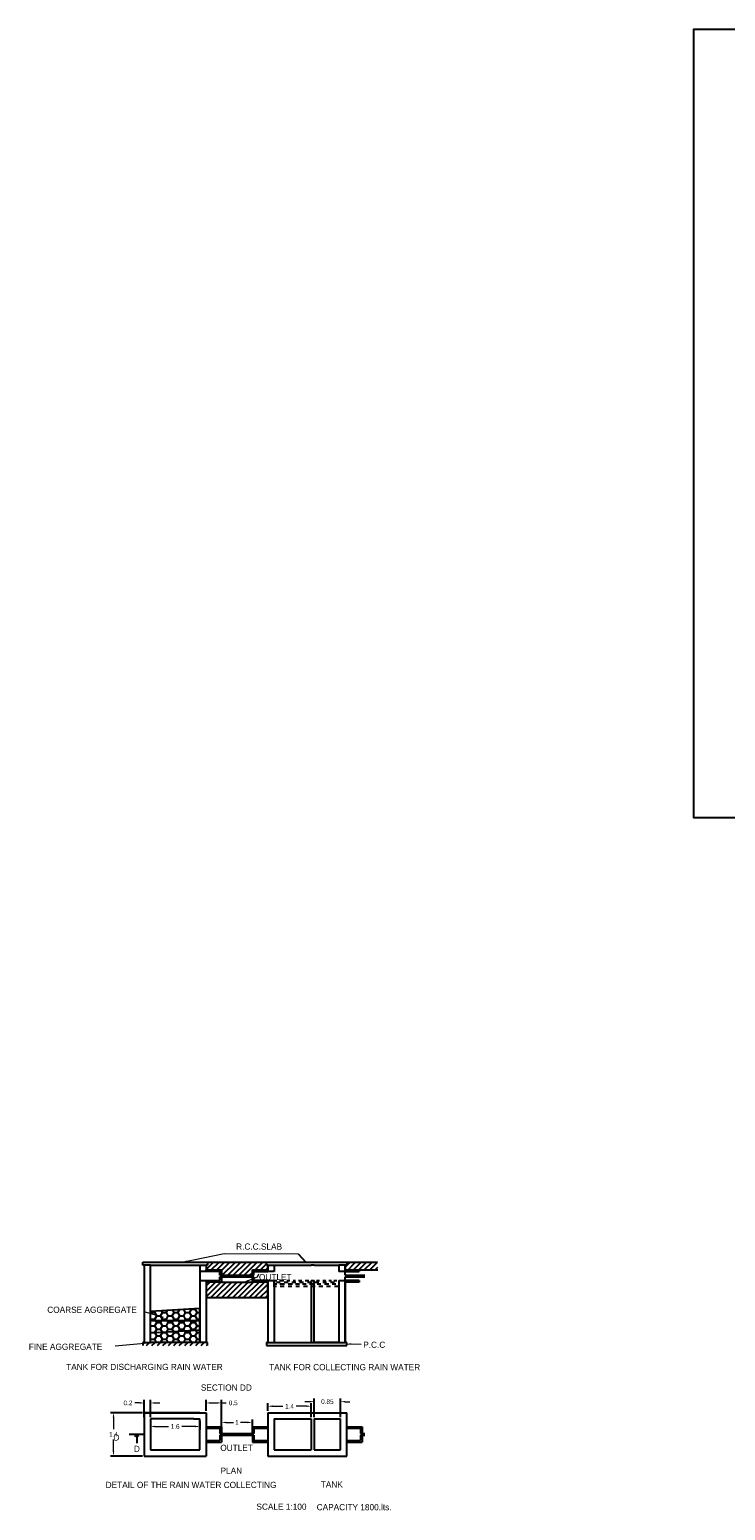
# Model space of a CAD drawing. Header units: inches. Extents: x -100 to 1476, y -184 to 112.
# Tile 19 of 36: x 130 to 152, y -11 to 37. Entities that reach past the tile are written whole.
import ezdxf

# ---------------------------------------------------------------- set-up
doc = ezdxf.new("R2010")
doc.units = ezdxf.units.IN
doc.header["$MEASUREMENT"] = 0
doc.header["$PDMODE"] = 66
doc.dimstyles.get("Standard").update_dxf_attribs({"dimtxt": 0.15, "dimasz": 0.15, "dimexe": 0.1, "dimexo": 0.0625, "dimgap": 0.09, "dimtad": 0, "dimtih": 1, "dimtoh": 1, "dimdec": 4, "dimdsep": 46, "dimtxsty": 'Standard', "dimcen": 0.09, "dimadec": 0, "dimazin": 0, "dimtfac": 1, "dimtdec": 4, "dimtofl": 0, "dimtmove": 0, "dimatfit": 3, "dimfxl": 0, "dimtolj": 1, "dimtzin": 0, "dimlwd": 15, "dimarcsym": 0})
pattern_1 = [(45, (24.31968, -43.2292), (-0.08838835, 0.08838835), [])]

# ---------------------------------------------------------------- blocks, each defined once
blk = doc.blocks.new('*D417')
at = {"color": 0, "lineweight": -2, "transparency": 16777216}
for p, q in [((133.356, -7.832), (132.323, -7.832)), ((133.356, -9.232), (132.323, -9.232))]:
    blk.add_line(p, q, dxfattribs=at)
at = {"color": 0, "lineweight": 15, "transparency": 16777216}
for p, q in [((132.423, -7.982), (132.423, -8.367)), ((132.423, -9.082), (132.423, -8.697))]:
    blk.add_line(p, q, dxfattribs=at)
at = {"color": 0, "linetype": 'ByBlock', "lineweight": 18, "ltscale": 3, "transparency": 16777216}
for points in [[(132.448, -7.982), (132.398, -7.982), (132.423, -7.832)], [(132.398, -9.082), (132.448, -9.082), (132.423, -9.232)]]:
    blk.add_solid(points, dxfattribs=at)
at = {"layer": 'Defpoints', "color": 0, "linetype": 'ByBlock', "lineweight": 18, "transparency": 16777216}
for p in [(133.418, -7.832), (132.423, -9.232), (133.418, -9.232)]:
    blk.add_point(p, dxfattribs=at)
at = {"color": 0, "linetype": 'ByBlock', "ltscale": 3, "transparency": 16777216, "insert": (132.423, -8.532), "char_height": 0.15, "attachment_point": 5}
blk.add_mtext('\\A1;1.4', dxfattribs=at)
blk = doc.blocks.new('*D418')
at = {"color": 0, "lineweight": 15, "transparency": 16777216}
for p, q in [((133.268, -7.513), (133.118, -7.513)), ((133.768, -7.513), (133.918, -7.513))]:
    blk.add_line(p, q, dxfattribs=at)
at = {"color": 0, "lineweight": -2, "transparency": 16777216}
for p, q in [((133.418, -7.97), (133.418, -7.413)), ((133.618, -7.97), (133.618, -7.413))]:
    blk.add_line(p, q, dxfattribs=at)
at = {"color": 0, "linetype": 'ByBlock', "lineweight": 18, "ltscale": 3, "transparency": 16777216}
for points in [[(133.268, -7.538), (133.268, -7.488), (133.418, -7.513)], [(133.768, -7.488), (133.768, -7.538), (133.618, -7.513)]]:
    blk.add_solid(points, dxfattribs=at)
at = {"layer": 'Defpoints', "color": 0, "linetype": 'ByBlock', "lineweight": 18, "transparency": 16777216}
for p in [(133.418, -7.513), (133.418, -8.032), (133.618, -8.032)]:
    blk.add_point(p, dxfattribs=at)
at = {"color": 0, "linetype": 'ByBlock', "ltscale": 3, "transparency": 16777216, "insert": (132.891, -7.513), "char_height": 0.15, "attachment_point": 5}
blk.add_mtext('\\A1;0.2', dxfattribs=at)
blk = doc.blocks.new('*D419')
at = {"color": 0, "lineweight": -2, "transparency": 16777216}
for p, q in [((133.618, -8.032), (133.618, -8.376)), ((135.218, -8.095), (135.218, -8.376))]:
    blk.add_line(p, q, dxfattribs=at)
at = {"color": 0, "lineweight": 15, "transparency": 16777216}
for p, q in [((133.768, -8.276), (134.203, -8.276)), ((135.068, -8.276), (134.633, -8.276))]:
    blk.add_line(p, q, dxfattribs=at)
at = {"color": 0, "linetype": 'ByBlock', "lineweight": 18, "ltscale": 3, "transparency": 16777216}
for points in [[(133.768, -8.251), (133.768, -8.301), (133.618, -8.276)], [(135.068, -8.301), (135.068, -8.251), (135.218, -8.276)]]:
    blk.add_solid(points, dxfattribs=at)
at = {"layer": 'Defpoints', "color": 0, "linetype": 'ByBlock', "lineweight": 18, "transparency": 16777216}
for p in [(133.618, -7.97), (135.218, -8.032), (135.218, -8.276)]:
    blk.add_point(p, dxfattribs=at)
at = {"color": 0, "linetype": 'ByBlock', "ltscale": 3, "transparency": 16777216, "insert": (134.418, -8.276), "char_height": 0.15, "attachment_point": 5}
blk.add_mtext('\\A1;1.6', dxfattribs=at)
blk = doc.blocks.new('*D420')
at = {"color": 0, "lineweight": -2, "transparency": 16777216}
for p, q in [((135.418, -7.77), (135.418, -7.413)), ((135.918, -8.22), (135.918, -7.413))]:
    blk.add_line(p, q, dxfattribs=at)
at = {"color": 0, "lineweight": 15, "transparency": 16777216}
for p, q in [((135.568, -7.513), (135.768, -7.513)), ((135.918, -7.513), (136.068, -7.513))]:
    blk.add_line(p, q, dxfattribs=at)
at = {"color": 0, "linetype": 'ByBlock', "lineweight": 18, "ltscale": 3, "transparency": 16777216}
for points in [[(135.568, -7.488), (135.568, -7.538), (135.418, -7.513)], [(135.768, -7.538), (135.768, -7.488), (135.918, -7.513)]]:
    blk.add_solid(points, dxfattribs=at)
at = {"layer": 'Defpoints', "color": 0, "linetype": 'ByBlock', "lineweight": 18, "transparency": 16777216}
for p in [(135.918, -7.513), (135.418, -7.832), (135.918, -8.282)]:
    blk.add_point(p, dxfattribs=at)
at = {"color": 0, "linetype": 'ByBlock', "ltscale": 3, "transparency": 16777216, "insert": (136.296, -7.513), "char_height": 0.15, "attachment_point": 5}
blk.add_mtext('\\A1;0.5', dxfattribs=at)
blk = doc.blocks.new('*D421')
at = {"color": 0, "lineweight": -2, "transparency": 16777216}
for p, q in [((135.918, -8.495), (135.918, -8.045)), ((136.918, -8.495), (136.918, -8.045))]:
    blk.add_line(p, q, dxfattribs=at)
at = {"color": 0, "lineweight": 15, "transparency": 16777216}
for p, q in [((136.068, -8.145), (136.303, -8.145)), ((136.768, -8.145), (136.533, -8.145))]:
    blk.add_line(p, q, dxfattribs=at)
at = {"color": 0, "linetype": 'ByBlock', "lineweight": 18, "ltscale": 3, "transparency": 16777216}
for points in [[(136.068, -8.12), (136.068, -8.17), (135.918, -8.145)], [(136.768, -8.17), (136.768, -8.12), (136.918, -8.145)]]:
    blk.add_solid(points, dxfattribs=at)
at = {"layer": 'Defpoints', "color": 0, "linetype": 'ByBlock', "lineweight": 18, "transparency": 16777216}
for p in [(136.918, -8.145), (135.918, -8.557), (136.918, -8.557)]:
    blk.add_point(p, dxfattribs=at)
at = {"color": 0, "linetype": 'ByBlock', "ltscale": 3, "transparency": 16777216, "insert": (136.418, -8.145), "char_height": 0.15, "attachment_point": 5}
blk.add_mtext('\\A1;1', dxfattribs=at)
blk = doc.blocks.new('*D422')
at = {"color": 0, "lineweight": -2, "transparency": 16777216}
for p, q in [((137.418, -7.77), (137.418, -7.519)), ((138.818, -7.97), (138.818, -7.519))]:
    blk.add_line(p, q, dxfattribs=at)
at = {"color": 0, "lineweight": 15, "transparency": 16777216}
for p, q in [((137.568, -7.619), (137.903, -7.619)), ((138.668, -7.619), (138.333, -7.619))]:
    blk.add_line(p, q, dxfattribs=at)
at = {"color": 0, "linetype": 'ByBlock', "lineweight": 18, "ltscale": 3, "transparency": 16777216}
for points in [[(137.568, -7.594), (137.568, -7.644), (137.418, -7.619)], [(138.668, -7.644), (138.668, -7.594), (138.818, -7.619)]]:
    blk.add_solid(points, dxfattribs=at)
at = {"layer": 'Defpoints', "color": 0, "linetype": 'ByBlock', "lineweight": 18, "transparency": 16777216}
for p in [(138.818, -7.619), (137.418, -7.832), (138.818, -8.032)]:
    blk.add_point(p, dxfattribs=at)
at = {"color": 0, "linetype": 'ByBlock', "ltscale": 3, "transparency": 16777216, "insert": (138.118, -7.619), "char_height": 0.15, "attachment_point": 5}
blk.add_mtext('\\A1;1.4', dxfattribs=at)
blk = doc.blocks.new('*D423')
at = {"color": 0, "lineweight": 15, "transparency": 16777216}
for p, q in [((138.768, -7.472), (138.618, -7.472)), ((139.918, -7.472), (140.068, -7.472))]:
    blk.add_line(p, q, dxfattribs=at)
at = {"color": 0, "lineweight": -2, "transparency": 16777216}
for p, q in [((138.918, -7.97), (138.918, -7.372)), ((139.768, -7.97), (139.768, -7.372))]:
    blk.add_line(p, q, dxfattribs=at)
at = {"color": 0, "linetype": 'ByBlock', "lineweight": 18, "ltscale": 3, "transparency": 16777216}
for points in [[(138.768, -7.497), (138.768, -7.447), (138.918, -7.472)], [(139.918, -7.447), (139.918, -7.497), (139.768, -7.472)]]:
    blk.add_solid(points, dxfattribs=at)
at = {"layer": 'Defpoints', "color": 0, "linetype": 'ByBlock', "lineweight": 18, "transparency": 16777216}
for p in [(139.768, -7.472), (138.918, -8.032), (139.768, -8.032)]:
    blk.add_point(p, dxfattribs=at)
at = {"color": 0, "linetype": 'ByBlock', "ltscale": 3, "transparency": 16777216, "insert": (139.343, -7.472), "char_height": 0.15, "attachment_point": 5}
blk.add_mtext('\\A1;0.85', dxfattribs=at)

msp = doc.modelspace()

# ---------------------------------------------------------------- hatches: boundary and pattern name
h = msp.add_hatch()
h.set_pattern_fill('ANSI31', color=0, style=0)
h.set_pattern_definition(pattern_1)
h.paths.add_polyline_path([(137.41802, -3.60225), (136.91802, -3.60225), (135.91802, -3.60225), (135.41802, -3.60225), (135.41802, -4.10225), (137.41802, -4.10225)])
h.paths.add_polyline_path([(137.41802, -3.05225), (137.36802, -3.05225), (137.36802, -2.95225), (135.46863, -2.95225), (135.46863, -3.05225), (135.41802, -3.05225), (135.41802, -3.20225), (135.86802, -3.20225), (135.91802, -3.20225), (135.91802, -3.37725), (136.59565, -3.37725), (136.91802, -3.37725), (136.91802, -3.20225), (137.41802, -3.20225)])
h = msp.add_hatch()
h.set_pattern_fill('ANSI31', color=0, style=0)
h.set_pattern_definition(pattern_1)
h.paths.add_polyline_path([(140.97125, -2.95225), (139.96802, -2.95225), (139.96802, -3.05225), (139.91802, -3.05225), (139.91802, -3.20225), (140.36802, -3.20225), (140.97125, -3.20225)])
h.paths.add_polyline_path([(140.36802, -3.20225), (139.91802, -3.20225), (139.91802, -3.25225), (140.36802, -3.25225)])
h.paths.add_polyline_path([(140.36802, -3.55225), (139.91802, -3.55225), (139.91802, -3.60225), (140.36802, -3.60225)])
h = msp.add_hatch()
h.set_pattern_fill('DASH', color=0, style=0)
h.set_pattern_definition([(0, (24.31968, -43.2292), (0.125, 0.125), [0.125, -0.125])])
h.paths.add_polyline_path([(138.81802, -3.55225), (137.61802, -3.55225), (137.61802, -3.75225), (138.81802, -3.75225)])
h.paths.add_polyline_path([(139.71802, -3.55225), (138.91802, -3.55225), (138.91802, -3.75225), (139.71802, -3.75225)])
h.paths.add_polyline_path([(138.91802, -3.55225), (138.81802, -3.55225), (138.81802, -3.75225), (138.91802, -3.75225)])
h = msp.add_hatch()
h.set_pattern_fill('HONEY', color=0, style=0)
h.set_pattern_definition([(0, (24.31968, -43.2292), (0.1875, 0.108253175), [0.125, -0.25]), (120, (24.31968, -43.2292), (-0.1875, 0.10825318), [0.125, -0.25]), (60, (24.31968, -43.2292), (4e-10, 0.21650635), [-0.25, 0.125])])
h.paths.add_polyline_path([(135.21802, -5.15225), (133.61802, -5.25225), (133.61802, -5.55225), (135.21802, -5.55225)])
h.paths.add_polyline_path([(135.21802, -4.85225), (133.61802, -4.85225), (133.61802, -5.25225), (135.21802, -5.15225)])
h.paths.add_polyline_path([(135.21802, -4.45225), (133.61802, -4.55225), (133.61802, -4.85225), (135.21802, -4.85225)])
h = msp.add_hatch()
h.set_pattern_fill('ANSI31', color=0, style=0)
h.set_pattern_definition(pattern_1)
h.paths.add_polyline_path([(135.46802, -5.55225), (135.41802, -5.55225), (135.21802, -5.55225), (133.61802, -5.55225), (133.41802, -5.55225), (133.36802, -5.55225), (133.36802, -5.65225), (135.41802, -5.65225), (135.46802, -5.65225)])

# ---------------------------------------------------------------- linework, layer by layer
at = {"color": 0}
for p, q in [((138.3946, -2.68351), (138.64302, -2.95225)), ((133.36802, -3.05225), (133.36802, -2.95225)), ((133.36802, -2.95225), (135.41863, -2.95225)), ((133.41802, -3.05225), (133.36802, -3.05225)), ((133.61802, -3.05225), (133.41802, -3.05225)), ((133.41802, -3.05225), (133.41802, -5.55225)), ((133.61802, -3.05225), (135.21802, -3.05225)), ((133.61802, -5.55225), (133.61802, -3.05225)), ((135.21802, -3.05225), (135.21802, -5.55225)), ((135.21802, -3.05225), (135.41802, -3.05225)), ((135.41802, -3.25225), (135.21802, -3.25225)), ((135.21802, -3.25225), (135.21802, -3.55225)), ((135.41802, -3.05225), (135.41802, -3.25225)), ((135.46863, -3.05225), (135.41802, -3.05225)), ((135.41802, -3.05225), (135.41802, -3.25225)), ((135.41802, -3.25225), (135.41802, -3.20225)), ((135.41802, -3.20225), (135.86802, -3.20225)), ((135.86802, -3.25225), (135.41802, -3.25225)), ((135.41863, -2.95225), (135.46863, -2.95225)), ((135.46863, -2.95225), (135.46863, -3.05225)), ((135.46863, -2.95225), (137.36802, -2.95225)), ((135.59074, -3.20225), (135.53479, -3.25225)), ((135.77817, -3.20225), (135.71663, -3.25225)), ((135.86802, -3.20225), (135.91802, -3.20225)), ((135.91802, -3.20225), (135.86802, -3.25225)), ((135.86802, -3.37725), (135.86802, -3.25225)), ((135.91802, -3.20225), (135.91802, -3.37725)), ((136.91802, -3.37725), (136.91802, -3.20225)), ((136.91802, -3.20225), (137.41802, -3.20225)), ((136.91802, -3.28975), (137.00171, -3.20225)), ((136.96802, -3.37725), (136.96802, -3.25225)), ((136.96802, -3.25225), (137.41802, -3.25225)), ((137.16802, -3.20225), (137.09733, -3.25225)), ((137.35753, -3.20225), (137.26857, -3.25225)), ((137.36802, -3.05225), (137.36802, -2.95225)), ((137.36802, -2.95225), (139.91802, -2.95225)), ((137.41802, -3.05225), (137.36802, -3.05225)), ((137.41802, -3.25225), (137.41802, -3.05225)), ((137.41802, -3.05225), (137.41802, -3.25225)), ((137.41802, -3.05225), (137.61802, -3.05225)), ((137.41802, -3.05225), (138.81802, -3.05225)), ((137.61802, -3.25225), (137.41802, -3.25225)), ((137.61802, -3.05225), (137.61802, -3.25225)), ((137.61802, -3.05225), (137.61802, -3.25225)), ((138.91802, -3.05225), (138.81802, -3.05225)), ((138.91802, -3.05225), (139.71802, -3.05225)), ((139.71802, -3.05225), (139.71802, -3.25225)), ((139.91802, -3.05225), (139.71802, -3.05225)), ((139.91802, -3.25225), (139.71802, -3.25225)), ((139.91802, -2.95225), (139.96802, -2.95225)), ((139.91802, -3.37725), (139.91802, -3.05225)), ((139.96802, -3.05225), (139.91802, -3.05225)), ((139.91802, -3.05225), (139.91802, -3.25225)), ((139.91802, -3.20225), (140.36802, -3.20225)), ((139.91802, -3.25225), (140.36802, -3.25225)), ((139.96802, -2.95225), (139.96802, -3.05225)), ((139.96802, -2.95225), (140.96802, -2.95225)), ((140.36802, -3.20225), (140.36802, -3.25225)), ((140.36802, -3.20225), (140.97125, -3.20225)), ((135.21802, -3.55225), (135.41802, -3.55225)), ((135.41802, -3.55225), (135.41802, -5.55225)), ((135.41802, -3.55225), (135.86802, -3.55225)), ((135.91802, -3.60225), (135.41802, -3.60225)), ((135.41802, -3.60225), (135.41802, -4.10225)), ((135.54038, -3.60225), (135.58794, -3.55225)), ((135.70823, -3.60225), (135.78377, -3.55225)), ((135.86802, -3.37725), (136.59565, -3.37725)), ((135.86802, -3.55225), (135.86802, -3.42725)), ((135.86802, -3.42725), (136.59565, -3.42725)), ((135.91802, -3.42725), (135.91802, -3.55225)), ((135.91802, -3.55225), (135.91802, -3.60225)), ((135.91802, -3.60225), (135.91802, -3.57725)), ((135.91802, -3.60225), (136.91802, -3.60225)), ((136.59565, -3.37725), (136.96802, -3.37725)), ((136.59565, -3.42725), (136.96802, -3.42725)), ((136.91802, -3.60225), (136.91802, -3.42725)), ((136.91802, -3.51475), (136.96802, -3.42725)), ((137.41802, -3.60225), (136.91802, -3.60225)), ((136.95704, -3.60225), (137.0141, -3.55225)), ((136.96802, -3.55225), (136.96802, -3.42725)), ((137.41802, -3.55225), (136.96802, -3.55225)), ((137.12189, -3.60225), (137.19302, -3.55225)), ((137.28675, -3.60225), (137.35332, -3.55225)), ((137.41802, -4.10225), (137.41802, -3.55225)), ((137.41802, -3.55225), (137.41802, -5.55225)), ((137.41802, -3.55225), (137.61802, -3.55225)), ((137.61802, -3.55225), (137.61802, -5.54944)), ((137.61802, -3.75225), (137.61802, -3.55225)), ((137.61802, -3.55225), (137.70505, -3.55225)), ((137.61802, -3.65225), (137.71231, -3.65225)), ((137.7958, -3.55225), (137.93373, -3.55225)), ((137.80305, -3.65225), (137.95551, -3.65225)), ((138.03174, -3.55225), (138.12975, -3.55225)), ((138.0753, -3.65225), (138.21324, -3.65225)), ((138.23502, -3.55225), (138.31125, -3.55225)), ((138.31488, -3.65225), (138.4383, -3.65225)), ((138.40563, -3.55225), (138.51453, -3.55225)), ((138.53268, -3.65225), (138.6561, -3.65225)), ((138.62706, -3.55225), (138.74322, -3.55225)), ((138.76137, -3.65225), (138.91802, -3.65225)), ((138.81802, -3.55225), (138.81802, -5.53252)), ((138.81802, -3.55225), (138.91802, -3.55225)), ((138.91802, -5.55225), (138.91802, -3.55225)), ((138.99369, -3.55225), (139.0917, -3.55225)), ((139.01547, -3.65225), (139.13526, -3.65225)), ((139.19334, -3.55225), (139.28772, -3.55225)), ((139.24779, -3.65225), (139.38936, -3.65225)), ((139.38573, -3.55225), (139.48011, -3.55225)), ((139.49463, -3.65225), (139.61805, -3.65225)), ((139.54908, -3.55225), (139.65072, -3.55225)), ((139.71802, -3.55225), (139.71802, -5.55225)), ((139.71802, -3.55225), (139.91802, -3.55225)), ((139.71802, -3.55225), (139.71802, -3.75225)), ((139.91802, -3.37725), (140.41802, -3.37725)), ((139.91802, -5.55225), (139.91802, -3.42725)), ((139.91802, -3.42725), (140.41802, -3.42725)), ((139.91802, -3.55225), (139.91802, -5.55225)), ((140.36802, -3.55225), (139.91802, -3.55225)), ((140.36802, -3.60225), (139.91802, -3.60225)), ((140.36802, -3.55225), (140.36802, -3.60225)), ((140.41802, -3.37725), (140.5501, -3.37725)), ((140.41802, -3.42725), (140.5501, -3.42725)), ((135.41802, -4.10225), (137.41802, -4.10225)), ((135.21802, -4.45225), (133.61802, -4.55225)), ((133.61802, -4.85225), (133.61802, -4.55225)), ((135.21802, -4.85225), (135.21802, -4.45225)), ((135.21802, -4.85225), (133.61802, -4.85225)), ((135.21802, -5.15225), (133.61802, -5.25225)), ((133.61802, -5.55225), (133.61802, -5.25225)), ((135.21802, -5.15225), (135.21802, -4.85225)), ((135.21802, -5.55225), (135.21802, -5.15225)), ((133.41802, -5.55225), (133.36802, -5.55225)), ((133.36802, -5.55225), (133.36802, -5.65225)), ((133.41802, -5.55225), (133.61802, -5.55225)), ((135.21802, -5.55225), (133.61802, -5.55225)), ((135.41802, -5.55225), (135.21802, -5.55225)), ((135.46802, -5.55225), (135.41802, -5.55225)), ((135.46802, -5.65225), (135.46802, -5.55225)), ((137.41802, -5.55225), (137.36802, -5.55225)), ((137.36802, -5.55225), (137.36802, -5.65225)), ((137.36802, -5.65225), (139.91802, -5.65225)), ((137.41802, -5.55225), (137.61802, -5.55225)), ((137.61802, -5.53252), (137.61802, -5.54944)), ((137.61802, -5.55225), (137.61802, -5.54944)), ((137.61802, -5.55225), (138.81802, -5.55225)), ((138.81802, -5.55225), (138.81802, -5.53252)), ((138.81802, -5.55225), (138.91802, -5.55225)), ((139.71802, -5.55225), (138.91802, -5.55225)), ((138.91802, -5.55225), (139.71802, -5.55225)), ((139.71802, -5.55225), (139.91802, -5.55225)), ((139.96802, -5.55225), (139.91802, -5.55225)), ((139.91802, -5.65225), (139.96802, -5.65225)), ((139.96802, -5.65225), (139.96802, -5.55225)), ((133.61802, -7.83219), (133.41802, -7.83219)), ((133.41802, -7.83219), (133.41802, -9.23219)), ((133.41802, -7.83219), (135.21802, -7.83219)), ((135.21802, -7.83219), (133.61802, -7.83219)), ((135.01802, -8.03219), (133.61802, -8.03219)), ((133.61802, -8.03219), (133.61802, -9.03219)), ((135.01802, -8.03219), (135.21802, -8.03219)), ((135.21802, -7.83219), (135.41802, -7.83219)), ((135.21802, -9.03219), (135.21802, -8.03219)), ((135.41802, -7.83219), (135.41802, -9.23219)), ((137.41802, -7.83219), (137.41802, -9.23219)), ((137.41802, -7.83219), (139.96802, -7.83219)), ((137.61802, -8.03219), (137.61802, -9.03219)), ((137.61802, -8.03219), (138.81802, -8.03219)), ((138.81802, -8.03219), (138.81802, -9.03219)), ((138.91802, -8.03219), (139.76802, -8.03219)), ((138.91802, -8.03219), (138.91802, -9.03219)), ((139.76802, -9.03219), (139.76802, -8.03219)), ((139.96802, -9.23219), (139.96802, -7.83219)), ((133.41802, -8.53219), (132.93076, -8.53219)), ((133.17439, -8.53219), (133.10213, -8.60763)), ((133.17439, -8.53219), (133.17439, -8.81203)), ((133.17439, -8.53219), (133.17439, -8.63256)), ((133.17439, -8.53219), (133.22697, -8.60264)), ((135.41802, -8.28219), (135.91802, -8.28219)), ((135.41802, -8.33219), (135.86802, -8.33219)), ((135.86802, -8.33219), (135.86802, -8.50719)), ((135.86802, -8.50719), (135.91802, -8.50719)), ((135.86802, -8.55719), (135.86802, -8.73219)), ((135.86802, -8.55719), (135.91802, -8.55719)), ((135.91802, -8.28219), (135.91802, -8.50719)), ((135.91802, -8.50719), (136.96802, -8.50719)), ((135.91802, -8.55719), (135.91802, -8.78219)), ((135.91802, -8.55719), (136.96802, -8.55719)), ((136.91802, -8.28219), (137.41802, -8.28219)), ((136.91802, -8.28219), (136.91802, -8.50719)), ((136.91802, -8.55719), (136.91802, -8.78219)), ((136.96802, -8.33219), (137.41802, -8.33219)), ((137.41802, -8.33219), (136.96802, -8.33219)), ((136.96802, -8.33219), (136.96802, -8.50719)), ((136.96802, -8.55719), (136.96802, -8.73219)), ((139.96802, -8.28219), (140.46802, -8.28219)), ((139.96802, -8.33219), (140.41802, -8.33219)), ((140.41802, -8.33219), (140.41802, -8.50719)), ((140.41802, -8.50719), (140.46802, -8.50719)), ((140.41802, -8.55719), (140.41802, -8.73219)), ((140.41802, -8.55719), (140.46802, -8.55719)), ((140.46802, -8.28219), (140.46802, -8.50719)), ((140.46802, -8.50719), (140.5501, -8.50719)), ((140.46802, -8.55719), (140.46802, -8.78219)), ((140.46802, -8.55719), (140.5501, -8.55719)), ((133.61802, -9.03219), (135.01802, -9.03219)), ((135.01802, -9.03219), (135.21802, -9.03219)), ((135.41802, -8.73219), (135.86802, -8.73219)), ((135.41802, -8.78219), (135.91802, -8.78219)), ((136.91802, -8.78219), (137.41802, -8.78219)), ((136.96802, -8.73219), (137.41802, -8.73219)), ((137.61802, -9.03219), (138.81802, -9.03219)), ((138.91802, -9.03219), (139.76802, -9.03219)), ((139.96802, -8.73219), (140.41802, -8.73219)), ((139.96802, -8.78219), (140.46802, -8.78219)), ((133.41802, -9.23219), (135.21802, -9.23219)), ((135.21802, -9.23219), (135.41802, -9.23219)), ((137.41802, -9.23219), (139.96802, -9.23219))]:
    msp.add_line(p, q, dxfattribs=at)
at = {"color": 2}
msp.add_lwpolyline([(197.01908, 36.95225), (151.19234, 36.95225), (151.19234, 11.44433), (197.01908, 11.44433)], close=True, dxfattribs=at)

# ---------------------------------------------------------------- texts
at = {"char_height": 0.2, "width": 7.7878955, "attachment_point": 1}
for s, insert in [('R.C.C.SLAB', (136.39118, -2.35039)), ('OUTLET', (137.12993, -3.33783)), ('COARSE AGGREGATE', (130.27978, -4.39625)), ('FINE AGGREGATE', (129.68181, -5.59451)), ('P.C.C', (140.50257, -5.52831)), ('TANK FOR DISCHARGING RAIN WATER', (130.89154, -6.24701)), ('TANK FOR COLLECTING RAIN WATER', (137.45728, -6.25514)), ('SECTION DD', (135.24973, -6.91507)), ('D', (132.42337, -8.53219)), ('D', (133.08474, -8.89893)), ('OUTLET', (135.87825, -8.86695)), ('DETAIL OF THE RAIN WATER COLLECTING ', (132.16966, -10.06649)), ('PLAN', (135.88609, -9.60753)), ('PLAN', (135.88609, -9.60753)), ('PLAN', (135.88609, -9.60753)), ('TANK', (139.12963, -10.05119)), ('SCALE 1:100', (137.04743, -10.77232)), ('CAPACITY 1800.lts.', (138.997, -10.78843))]:
    msp.add_mtext(s, dxfattribs=dict(at, insert=insert))

# ---------------------------------------------------------------- dimensions: what is measured, and where the dimension line sits
at = {"color": 0}
for base, p1, p2, picture, middle in [((133.41802, -7.51344), (133.61802, -8.03219), (133.41802, -8.03219), '*D418', (132.89052, -7.51344)), ((135.91802, -7.51344), (135.41802, -7.83219), (135.91802, -8.28219), '*D420', (136.29552, -7.51344)), ((138.81802, -7.61884), (137.41802, -7.83219), (138.81802, -8.03219), '*D422', (138.11802, -7.61884)), ((139.76802, -7.47176), (138.91802, -8.03219), (139.76802, -8.03219), '*D423', (139.34302, -7.47176)), ((135.21802, -8.27629), (133.61802, -7.96969), (135.21802, -8.03219), '*D419', (134.41802, -8.27629)), ((136.91802, -8.145), (135.91802, -8.55719), (136.91802, -8.55719), '*D421', (136.41802, -8.145))]:
    dim = msp.add_linear_dim(base=base, p1=p1, p2=p2, dimstyle='Standard', dxfattribs=at)
    dim.commit()
    dim.dimension.update_dxf_attribs({"geometry": picture, "text_midpoint": middle})
dim = msp.add_linear_dim(base=(132.42337, -9.23219), p1=(133.41802, -7.83219), p2=(133.41802, -9.23219), angle=90, dimstyle='Standard', dxfattribs=at)
dim.commit()
dim.dimension.update_dxf_attribs({"geometry": '*D417', "text_midpoint": (132.42337, -8.53219)})

# ---------------------------------------------------------------- leaders
for points in [[(134.64762, -2.95225), (136.00251, -2.67418), (138.3946, -2.68351)], [(136.64551, -3.60225), (137.08063, -3.43009), (137.12993, -3.33783)], [(134.0362, -4.7459), (133.41802, -4.56475)], [(133.78368, -5.55225), (132.47524, -5.6753)], [(139.96802, -5.60225), (140.43969, -5.60741)]]:
    msp.add_leader(points, dimstyle='Standard', override={"dimgap": 0.09, "dimtad": 0}, dxfattribs=at)

doc.saveas('drawing.dxf')
